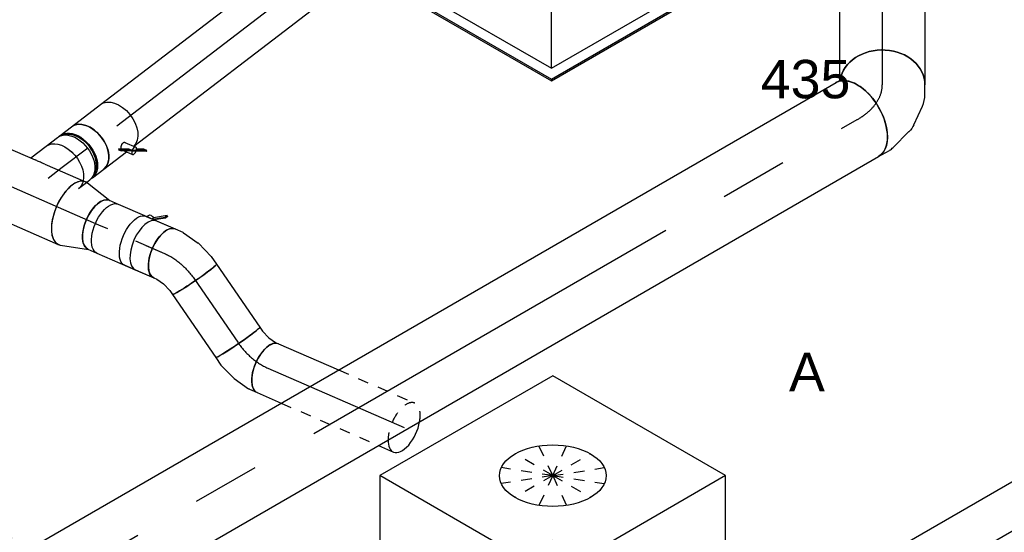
# Model space of a CAD drawing. Extents: x -138812 to 250702, y -18987 to 104055.
# Tile 31 of 193: x 20772 to 23080, y 26222 to 27423. Entities that reach past the tile are written whole.
import ezdxf
from ezdxf.enums import TextEntityAlignment as Align

# ---------------------------------------------------------------- set-up
doc = ezdxf.new("R2010")
doc.units = 0
doc.header["$LTSCALE"] = 50
doc.linetypes.add('CENTER2', pattern=[28.575, 19.05, -3.175, 3.175, -3.175])
doc.linetypes.add('STREEPJES', pattern=[0.1, 0.05, -0.05])
doc.layers.get('0').update_dxf_attribs({"linetype": 'CONTINUOUS'})
for name, color, linetype in [('WL570---_RETOUR', 112, 'CONTINUOUS'), ('WL570---_RETOUR_HL', 8, 'CONTINUOUS'), ('WL570---_RETOUR_RST', 2, 'CONTINUOUS'), ('WL570---_RETOUR_RST_HL', 1, 'CONTINUOUS'), ('WL570---_TOEVOER', 3, 'CONTINUOUS'), ('WL570---_TOEVOER_HL', 8, 'CONTINUOUS'), ('WM570---_RETOUR_PR', 1, 'CONTINUOUS'), ('WM570---_RETOUR_RST_PR', 1, 'CONTINUOUS'), ('WM570---_TOEVOER_PR', 1, 'CONTINUOUS')]:
    doc.layers.add(name, color=color, linetype=linetype)
doc.styles.add('BURO-018', font='ARIAL.TTF', dxfattribs={"height": 90})

# ---------------------------------------------------------------- blocks, each defined once
blk = doc.blocks.new('*U719')
at = {"color": 0, "ltscale": 10}
for p, q in [((-19.4, 66.2, -571.8), (-1.6, 72.7, -571.8)), ((-1.6, 72.7, -571.8), (5.1, 76.9, -571.8)), ((-51.7, 62.5, -571.8), (-40.6, 62.5, -571.8)), ((-40.7, 62.5, -571.8), (-19.4, 66.2, -571.8)), ((13.4, -54.9, -571.8), (52.7, -40.5, -571.8)), ((54.7, -39.5, -571.8), (71.4, -29.1, -571.8)), ((-51.7, -62.5, -571.8), (-29.9, -62.5, -571.8)), ((-29.9, -62.5, -571.8), (12.8, -55.1, -571.8)), ((12.8, -55.1, -571.8), (13.4, -54.9, -571.8))]:
    blk.add_line(p, q, dxfattribs=at)
for centre, major_axis, ratio in [((38.2, 23.9, -571.8), (33.1, -53), 0.491713), ((-51.7, 0, -571.8), (0, 62.5), 0.060555)]:
    blk.add_ellipse(centre, major_axis=major_axis, ratio=ratio, start_param=3.141593, end_param=6.283185, dxfattribs=at)
at = {"color": 0, "ltscale": 10, "extrusion": (2.87747e-17, -1.5435e-16, -1)}
blk.add_ellipse((26.1, 16.3, -571.8), major_axis=(27.6, -56.4), ratio=0.412042, start_param=6.240543, end_param=6.325827, dxfattribs=at)
at = {"layer": 'WL570---_RETOUR_HL', "linetype": 'CENTER2'}
blk.add_ellipse((-46, 81.7, -571.8), major_axis=(-124.9, -6.5), ratio=0.651832, start_param=1.490862, end_param=2.27626, dxfattribs=at)
at = {"layer": 'WM570---_RETOUR_PR', "color": 1, "style": 'BURO-018'}
blk.add_attdef('POSNR', text='', height=90, dxfattribs=at).set_placement((0, 0), align=Align.MIDDLE)
blk = doc.blocks.new('*U720')
at = {"color": 0, "ltscale": 10}
for p, q in [((0, 62.5, -597.3), (153.7, 62.5, -597.3)), ((0, -62.5, -597.3), (61.3, -62.5, -597.3)), ((310, -62.5, -597.3), (348.6, -62.5, -597.3))]:
    blk.add_line(p, q, dxfattribs=at)
at = {"color": 8, "linetype": 'STREEPJES', "ltscale": 10}
for p, q in [((153.7, 62.5, -597.3), (348.6, 62.5, -597.3)), ((61.3, -62.5, -597.3), (310, -62.5, -597.3))]:
    blk.add_line(p, q, dxfattribs=at)
at = {"color": 0, "ltscale": 10, "extrusion": (-8.77511e-17, 2.23295e-17, -1)}
blk.add_ellipse((0, 0, -597.3), major_axis=(0, -62.5), ratio=0.491713, start_param=0, end_param=3.141593, dxfattribs=at)
at = {"color": 8, "linetype": 'STREEPJES', "ltscale": 10}
for start_param, end_param in [(3.141593, 5.43812), (2.019244, 3.141593)]:
    blk.add_ellipse((348.6, 0, -597.3), major_axis=(0, -62.5), ratio=0.491713, start_param=start_param, end_param=end_param, dxfattribs=at)
at = {"color": 0, "ltscale": 10}
for start_param, end_param in [(0, 2.019244), (5.43812, 6.283185)]:
    blk.add_ellipse((348.6, 0, -597.3), major_axis=(0, -62.5), ratio=0.491713, start_param=start_param, end_param=end_param, dxfattribs=at)
at = {"layer": 'WL570---_RETOUR_HL', "linetype": 'CENTER2'}
blk.add_line((0, 0, -597.3), (348.6, 0, -597.3), dxfattribs=at)
at = {"layer": 'WM570---_RETOUR_PR', "color": 1, "style": 'BURO-018'}
blk.add_attdef('POSNR', text='', height=90, dxfattribs=at).set_placement((0, 0), align=Align.MIDDLE)
blk = doc.blocks.new('*U786')
at = {"color": 0, "ltscale": 10}
for p, q in [((0, 62.5, -536.8), (47.2, 62.5, -536.8)), ((0, -62.5, -536.8), (47.2, -62.5, -536.8))]:
    blk.add_line(p, q, dxfattribs=at)
blk.add_ellipse((47.2, 0, -536.8), major_axis=(0, -62.5), ratio=0.491713, start_param=3.141593, end_param=6.283185, dxfattribs=at)
at = {"layer": 'WL570---_RETOUR_HL', "linetype": 'CENTER2'}
blk.add_line((0, 0, -536.8), (47.2, 0, -536.8), dxfattribs=at)
at = {"layer": 'WM570---_RETOUR_PR', "color": 1, "style": 'BURO-018'}
blk.add_attdef('POSNR', text='', height=90, dxfattribs=at).set_placement((0, 0), align=Align.MIDDLE)
blk = doc.blocks.new('*U787')
at = {"color": 2, "ltscale": 10}
for p, q in [((38.9, 62.5, -509), (64.1, 78.4, -509)), ((67.1, 84, -509), (39.3, 66.3, -509)), ((65.6, 77.1, -509), (42.5, 62.5, -509)), ((64.1, 78.4, -509), (67.1, 84, -509)), ((65.6, 77.1, -509), (64.1, 78.4, -509)), ((68.6, 82.6, -509), (65.6, 77.1, -509)), ((67.1, 84, -509), (68.6, 82.6, -509)), ((-49.2, 62.5, -509), (23.9, 62.5, -509)), ((23.9, 62.5, -509), (26.3, 66.7, -509)), ((23.9, 62.5, -509), (49.2, 62.5, -509)), ((37.2, 62.5, -509), (39.3, 66.3, -509)), ((-49.2, -62.5, -509), (49.2, -62.5, -509))]:
    blk.add_line(p, q, dxfattribs=at)
at = {"color": 2, "ltscale": 10, "extrusion": (4.43313e-17, -1.01787e-16, -1)}
for centre, major_axis, ratio, end_param in [((34.5, 62.2, -509), (-8.23, 4.57), 0.651832, 1.801585), ((-49.2, 0, -509), (0, -62.5), 0.491713, 3.141593)]:
    blk.add_ellipse(centre, major_axis=major_axis, ratio=ratio, start_param=0, end_param=end_param, dxfattribs=at)
at = {"color": 2, "ltscale": 10}
blk.add_ellipse((49.2, 0, -509), major_axis=(0, -62.5), ratio=0.491713, start_param=3.141593, end_param=6.283185, dxfattribs=at)
at = {"layer": 'WL570---_RETOUR', "color": 1, "style": 'BURO-018'}
blk.add_attdef('I', text='', height=90, dxfattribs=at).set_placement((0, 0), align=Align.MIDDLE)
at = {"layer": 'WM570---_RETOUR_PR', "color": 1, "style": 'BURO-018'}
blk.add_attdef('POSNR', text='', height=90, dxfattribs=at).set_placement((0, 0), align=Align.MIDDLE)
blk = doc.blocks.new('*U788')
at = {"color": 0, "ltscale": 10}
for p, q in [((0, 62.5, -468.4), (22.8, 62.5, -468.4)), ((0, -62.5, -468.4), (22.8, -62.5, -468.4))]:
    blk.add_line(p, q, dxfattribs=at)
at = {"color": 0, "ltscale": 10, "extrusion": (-1.02443e-16, 1.59308e-17, -1)}
blk.add_ellipse((0, 0, -468.4), major_axis=(0, -62.5), ratio=0.491713, start_param=0, end_param=3.141593, dxfattribs=at)
at = {"layer": 'WL570---_RETOUR_HL', "linetype": 'CENTER2'}
blk.add_line((0, 0, -468.4), (22.8, 0, -468.4), dxfattribs=at)
at = {"layer": 'WM570---_RETOUR_PR', "color": 1, "style": 'BURO-018'}
blk.add_attdef('POSNR', text='', height=90, dxfattribs=at).set_placement((0, 0), align=Align.MIDDLE)
blk = doc.blocks.new('*U789')
at = {"color": 0, "ltscale": 10}
for p, q in [((0, 62.5, -521.6), (74.1, 62.5, -521.6)), ((0, -62.5, -521.6), (74.1, -62.5, -521.6))]:
    blk.add_line(p, q, dxfattribs=at)
at = {"color": 0, "ltscale": 10, "extrusion": (-1.03098e-16, 7.61928e-17, -1)}
blk.add_ellipse((0, 0, -521.6), major_axis=(0, -62.5), ratio=0.491713, start_param=0, end_param=3.141593, dxfattribs=at)
at = {"color": 0, "ltscale": 10}
blk.add_ellipse((74.1, 0, -521.6), major_axis=(0, -62.5), ratio=0.491713, start_param=3.141593, end_param=6.283185, dxfattribs=at)
at = {"layer": 'WL570---_RETOUR_HL', "linetype": 'CENTER2'}
blk.add_line((0, 0, -521.6), (74.1, 0, -521.6), dxfattribs=at)
at = {"layer": 'WM570---_RETOUR_PR', "color": 1, "style": 'BURO-018'}
blk.add_attdef('POSNR', text='', height=90, dxfattribs=at).set_placement((0, 0), align=Align.MIDDLE)
blk = doc.blocks.new('*U790')
at = {"color": 0, "ltscale": 10}
for p, q in [((5, 79.4, -429.9), (70, 62.5, -429.9)), ((5, -79.4, -429.9), (70, -62.5, -429.9))]:
    blk.add_line(p, q, dxfattribs=at)
for centre, major_axis, start_param, end_param in [((0, 0, -429.9), (0, -80), 3.014883, 6.409895), ((68.1, 0, -429.9), (0, -62.5), 3.141593, 6.283185)]:
    blk.add_ellipse(centre, major_axis=major_axis, ratio=0.491713, start_param=start_param, end_param=end_param, dxfattribs=at)
at = {"layer": 'WL570---_RETOUR_HL', "linetype": 'CENTER2'}
blk.add_line((0, 0, -429.9), (68.1, 0, -429.9), dxfattribs=at)
for centre in [(0, 0, -429.9), (68.1, 0, -429.9)]:
    blk.add_circle(centre, 0.075, dxfattribs=at)
at = {"layer": 'WM570---_RETOUR_PR', "color": 1, "style": 'BURO-018'}
blk.add_attdef('POSNR', text='', height=90, dxfattribs=at).set_placement((0, 0), align=Align.MIDDLE)
blk = doc.blocks.new('*U791')
at = {"color": 0, "ltscale": 10}
for p, q in [((-45.1, 62.5, -588.9), (-25.4, 62.5, -588.9)), ((-23.2, 62.3, -588.9), (17.8, 53.7, -588.9)), ((18.4, 53.5, -588.9), (17.8, 53.7, -588.9)), ((18.4, 53.5, -588.9), (58.5, 37.1, -588.9)), ((58.5, 37.1, -588.9), (77, 25.6, -588.9)), ((-45.1, -62.5, -588.9), (-37.2, -62.5, -588.9)), ((-37.2, -62.5, -588.9), (-18.7, -66.4, -588.9)), ((-18.7, -66.4, -588.9), (1.3, -74.5, -588.9)), ((1.3, -74.5, -588.9), (10.7, -80.4, -588.9))]:
    blk.add_line(p, q, dxfattribs=at)
at = {"color": 0, "ltscale": 10, "extrusion": (-7.30594e-17, 2.87281e-17, -1)}
for centre, major_axis, ratio, start_param, end_param in [((-45.1, 0, -588.9), (0, -62.5), 0.491713, 0, 3.141593), ((-30.8, 0, -588.9), (6.5, 62.4), 0.412042, 6.240543, 6.325827), ((43.8, -27.4, -588.9), (33.1, 53), 0.060555, 0, 3.141593)]:
    blk.add_ellipse(centre, major_axis=major_axis, ratio=ratio, start_param=start_param, end_param=end_param, dxfattribs=at)
at = {"layer": 'WL570---_RETOUR_HL', "linetype": 'CENTER2', "extrusion": (-7.30594e-17, 2.87281e-17, -1)}
blk.add_ellipse((-4.3, -93.6, -588.9), major_axis=(-109.3, 60.7), ratio=0.651832, start_param=0.865332, end_param=1.65073, dxfattribs=at)
at = {"layer": 'WM570---_RETOUR_PR', "color": 1, "style": 'BURO-018'}
blk.add_attdef('POSNR', text='', height=90, dxfattribs=at).set_placement((0, 0), align=Align.MIDDLE)
blk = doc.blocks.new('*U792')
at = {"color": 0, "ltscale": 10}
for p, q in [((0, 80, 37.2), (698.5, 80, 37.2)), ((723.4, 80, 37.2), (827.1, 80, 37.2)), ((0, -80, 37.2), (827.1, -80, 37.2))]:
    blk.add_line(p, q, dxfattribs=at)
at = {"color": 0, "ltscale": 10, "extrusion": (-2.93835e-17, -1.27973e-17, -1)}
blk.add_ellipse((0, 0, 37.2), major_axis=(0, -80), ratio=0.491713, start_param=0, end_param=3.141593, dxfattribs=at)
at = {"color": 0, "ltscale": 10}
for start_param, end_param in [(3.141593, 6.283185), (3.014883, 3.141593), (0, 0.126709)]:
    blk.add_ellipse((827.1, 0, 37.2), major_axis=(0, -80), ratio=0.491713, start_param=start_param, end_param=end_param, dxfattribs=at)
at = {"layer": 'WL570---_RETOUR_HL', "linetype": 'CENTER2'}
blk.add_line((0, 0, 37.2), (827.1, 0, 37.2), dxfattribs=at)
at = {"layer": 'WM570---_RETOUR_PR', "color": 1, "style": 'BURO-018'}
blk.add_attdef('POSNR', text='', height=90, dxfattribs=at).set_placement((0, 0), align=Align.MIDDLE)
blk = doc.blocks.new('*U793')
at = {"color": 0, "ltscale": 10}
for p, q in [((0, 62.5, -140.3), (778.8, 62.5, -140.3)), ((2.6, -62.5, -140.3), (778.8, -62.5, -140.3))]:
    blk.add_line(p, q, dxfattribs=at)
at = {"color": 0, "ltscale": 10, "extrusion": (-9.73651e-17, 4.61517e-18, -1)}
blk.add_ellipse((778.8, 0, -140.3), major_axis=(0, 62.5), ratio=0.651832, start_param=0, end_param=3.141593, dxfattribs=at)
at = {"layer": 'WL570---_RETOUR_HL', "linetype": 'CENTER2'}
blk.add_line((0, 0, -140.3), (778.8, 0, -140.3), dxfattribs=at)
at = {"layer": 'WM570---_RETOUR_PR', "color": 1, "style": 'BURO-018'}
blk.add_attdef('POSNR', text='', height=90, dxfattribs=at).set_placement((0, 0), align=Align.MIDDLE)
blk = doc.blocks.new('*U794')
at = {"color": 2, "ltscale": 10}
for p, q in [((-63.7, 59.4, -177.1), (-71.3, 59.4, -177.1)), ((-42.8, 62.5, -177.1), (42.8, 62.5, -177.1)), ((13.9, -46.1, -177.1), (12.2, -47.3, -177.1)), ((33.1, -61.4, -177.1), (13.9, -46.1, -177.1)), ((17.4, -52.5, -177.1), (13.9, -46.1, -177.1)), ((34.5, -42.7, -177.1), (47.8, -66.8, -177.1)), ((-63.7, -59.4, -177.1), (-71.3, -59.4, -177.1)), ((-42.8, -62.5, -177.1), (23.9, -62.5, -177.1)), ((12.2, -47.3, -177.1), (15.7, -53.7, -177.1)), ((15.7, -53.7, -177.1), (17.4, -52.5, -177.1)), ((35, -68.9, -177.1), (15.7, -53.7, -177.1)), ((36.6, -67.8, -177.1), (17.4, -52.5, -177.1)), ((21.6, -58.4, -177.1), (23.9, -62.5, -177.1)), ((23.9, -62.5, -177.1), (31.4, -75.9, -177.1)), ((33.1, -61.4, -177.1), (36.6, -67.8, -177.1)), ((35, -68.9, -177.1), (36.6, -67.8, -177.1)), ((61.8, -90.3, -177.1), (35, -68.9, -177.1)), ((63.5, -89.1, -177.1), (37.1, -68.1, -177.1)), ((60, -82.7, -177.1), (46.3, -71.9, -177.1)), ((63.5, -89.1, -177.1), (60, -82.7, -177.1)), ((61.8, -90.3, -177.1), (63.5, -89.1, -177.1))]:
    blk.add_line(p, q, dxfattribs=at)
for centre, major_axis, ratio, start_param, end_param in [((-76.4, 0, -177.1), (0, 59.4), 0.651832, 3.320238, 6.10454), ((-42.8, 0, -177.1), (0, 62.5), 0.651832, 3.141593, 6.283185), ((39.6, -71.4, -177.1), (-8.23, -4.57), 0.491713, 3.141593, 6.283185), ((39.6, -71.4, -177.1), (-8.23, -4.57), 0.491713, 0, 3.141593)]:
    blk.add_ellipse(centre, major_axis=major_axis, ratio=ratio, start_param=start_param, end_param=end_param, dxfattribs=at)
at = {"color": 2, "ltscale": 10, "extrusion": (-8.81638e-17, 6.74766e-17, -1)}
blk.add_ellipse((42.8, 0, -177.1), major_axis=(0, 62.5), ratio=0.651832, start_param=0, end_param=3.07826, dxfattribs=at)
at = {"color": 2, "ltscale": 10}
blk.add_spline([(18.1, -49.5, -177.1), (18.4, -49, -177.1), (18.7, -48.4, -177.1), (19.1, -47.8, -177.1), (19.6, -47.2, -177.1), (20.1, -46.5, -177.1), (20.8, -45.9, -177.1), (21.4, -45.3, -177.1), (22.1, -44.7, -177.1), (22.9, -44.1, -177.1), (23.6, -43.6, -177.1), (24.4, -43, -177.1), (25.3, -42.6, -177.1), (26.1, -42.1, -177.1), (26.9, -41.8, -177.1), (27.8, -41.5, -177.1), (28.6, -41.2, -177.1), (29.4, -41.1, -177.1), (30.2, -41, -177.1), (30.9, -40.9, -177.1), (31.6, -41, -177.1), (32.2, -41.1, -177.1), (32.8, -41.3, -177.1), (33.3, -41.6, -177.1), (33.8, -41.9, -177.1), (34.2, -42.3, -177.1), (34.5, -42.7, -177.1)], degree=3, dxfattribs=at)
at = {"layer": 'WL570---_RETOUR', "color": 1, "style": 'BURO-018'}
blk.add_attdef('I', text='', height=90, dxfattribs=at).set_placement((0, 0), align=Align.MIDDLE)
at = {"layer": 'WM570---_RETOUR_PR', "color": 1, "style": 'BURO-018'}
blk.add_attdef('POSNR', text='', height=90, dxfattribs=at).set_placement((0, 0), align=Align.MIDDLE)
blk = doc.blocks.new('*U795')
at = {"color": 0, "ltscale": 10}
for p, q in [((-37.4, 62.5, -246), (-3.8, 62.5, -246)), ((3.8, 62.5, -246), (37.4, 62.5, -246)), ((-13.7, -62.5, -246), (-3.8, -62.5, -246)), ((3.8, -62.5, -246), (37.4, -62.5, -246))]:
    blk.add_line(p, q, dxfattribs=at)
at = {"color": 8, "linetype": 'STREEPJES', "ltscale": 10}
blk.add_line((-37.4, -62.5, -246), (-13.7, -62.5, -246), dxfattribs=at)
at = {"color": 0, "ltscale": 10, "extrusion": (-2.78325e-17, -4.8602e-17, -1)}
for centre, major_axis, start_param, end_param in [((-37.4, 0, -246), (0, 62.5), 0, 2.639393), ((-3.8, 0, -246), (0, 62.5), 0, 3.141593), ((3.8, 0, -246), (0, 62.5), 0, 3.234802), ((3.8, 0, -246), (0, 62.5), 6.189976, 6.280044), ((3.8, 0, -246), (0, 59.4), 0.178645, 2.962948), ((37.4, 0, -246), (0, 62.5), 0, 3.141593)]:
    blk.add_ellipse(centre, major_axis=major_axis, ratio=0.651832, start_param=start_param, end_param=end_param, dxfattribs=at)
at = {"color": 8, "linetype": 'STREEPJES', "ltscale": 10, "extrusion": (-2.78325e-17, -4.8602e-17, -1)}
blk.add_ellipse((-37.4, 0, -246), major_axis=(0, 62.5), ratio=0.651832, start_param=2.639393, end_param=3.141593, dxfattribs=at)
at = {"layer": 'WL570---_RETOUR_HL', "linetype": 'CENTER2'}
blk.add_line((-37.4, 0, -246), (37.4, 0, -246), dxfattribs=at)
at = {"layer": 'WM570---_RETOUR_PR', "color": 1, "style": 'BURO-018'}
blk.add_attdef('POSNR', text='', height=90, dxfattribs=at).set_placement((0, 0), align=Align.MIDDLE)
blk = doc.blocks.new('*U796')
at = {"color": 0, "ltscale": 10}
blk.add_line((-3.9, 62.5, -313.9), (41.6, 62.5, -313.9), dxfattribs=at)
at = {"color": 0, "ltscale": 10, "extrusion": (-2.19266e-17, -5.31221e-17, -1)}
blk.add_ellipse((41.6, 0, -313.9), major_axis=(0, 62.5), ratio=0.651832, start_param=0, end_param=2.639393, dxfattribs=at)
at = {"color": 8, "linetype": 'STREEPJES', "ltscale": 10, "extrusion": (-2.19266e-17, -5.31221e-17, -1)}
blk.add_ellipse((41.6, 0, -313.9), major_axis=(0, 62.5), ratio=0.651832, start_param=2.639393, end_param=3.141593, dxfattribs=at)
at = {"color": 0, "ltscale": 10}
blk.add_spline([(13.8, 30.6, -313.9), (10.9, 35.7, -313.9), (8.2, 40.5, -313.9), (5.8, 44.9, -313.9), (3.6, 48.9, -313.9), (1.7, 52.4, -313.9)], degree=3, dxfattribs=at)
at = {"layer": 'WL570---_RETOUR_HL', "linetype": 'CENTER2'}
blk.add_line((0, 0, -313.9), (41.6, 0, -313.9), dxfattribs=at)
at = {"layer": 'WM570---_RETOUR_PR', "color": 1, "style": 'BURO-018'}
blk.add_attdef('POSNR', text='', height=90, dxfattribs=at).set_placement((0, 0), align=Align.MIDDLE)
blk = doc.blocks.new('*U797')
at = {"color": 0, "ltscale": 10}
for p, q in [((0, 62.5, -585.8), (178.9, 62.5, -585.8)), ((0, -62.5, -585.8), (178.9, -62.5, -585.8))]:
    blk.add_line(p, q, dxfattribs=at)
blk.add_ellipse((0, 0, -585.8), major_axis=(0, 62.5), ratio=0.060555, start_param=3.141593, end_param=6.283185, dxfattribs=at)
at = {"color": 0, "ltscale": 10, "extrusion": (4.57812e-17, -3.13938e-17, -1)}
blk.add_ellipse((178.9, 0, -585.8), major_axis=(0, 62.5), ratio=0.060555, start_param=0, end_param=3.141593, dxfattribs=at)
at = {"layer": 'WL570---_RETOUR_HL', "linetype": 'CENTER2'}
blk.add_line((0, 0, -585.8), (178.9, 0, -585.8), dxfattribs=at)
at = {"layer": 'WM570---_RETOUR_PR', "color": 1, "style": 'BURO-018'}
blk.add_attdef('POSNR', text='', height=90, dxfattribs=at).set_placement((0, 0), align=Align.MIDDLE)
blk = doc.blocks.new('*U968')
at = {"color": 0, "ltscale": 10}
for p, q in [((-276.4, 331.6, -1133.8), (-417.2, 87.7, -1133.8)), ((191.5, 331.6, -1133.8), (-276.4, 331.6, -1133.8)), ((-42.5, -73.5, -1133.8), (-276.4, 331.6, -1133.8)), ((425.4, -73.5, -1133.8), (191.5, 331.6, -1133.8)), ((-440.9, 77.8, -1133.8), (-438.9, 81.3, -1133.8)), ((-440.9, 77.8, -1133.8), (-198, -342.9, -1133.8)), ((-413.6, 81.3, -1133.8), (-438.9, 81.3, -1133.8)), ((-438.9, 81.3, -1133.8), (-196, -339.4, -1133.8)), ((-417.2, 87.7, -1133.8), (-183.3, -317.5, -1133.8)), ((-183.3, -317.5, -1133.8), (-42.5, -73.5, -1133.8)), ((425.4, -73.5, -1133.8), (-42.5, -73.5, -1133.8)), ((284.5, -317.5, -1133.8), (425.4, -73.5, -1133.8)), ((-183.3, -317.5, -1133.8), (284.5, -317.5, -1133.8)), ((289.9, -339.4, -1133.8), (277.2, -317.5, -1133.8)), ((-196, -339.4, -1133.8), (-198, -342.9, -1133.8)), ((-198, -342.9, -1133.8), (287.8, -342.9, -1133.8)), ((-196, -339.4, -1133.8), (289.9, -339.4, -1133.8)), ((287.8, -342.9, -1133.8), (289.9, -339.4, -1133.8))]:
    blk.add_line(p, q, dxfattribs=at)
at = {"color": 8, "linetype": 'STREEPJES', "ltscale": 10}
for q in [(23.5, 217.4, -1133.8), (-20.7, 205.6, -1133.8), (81.3, 205.6, -1133.8), (-39.4, 173.2, -1133.8), (137.4, 173.2, -1133.8), (-27.6, 129, -1133.8), (11.6, 84.9, -1133.8), (67.7, 52.5, -1133.8), (125.5, 40.7, -1133.8), (169.7, 52.5, -1133.8), (188.4, 84.9, -1133.8), (176.6, 129, -1133.8)]:
    blk.add_line((74.5, 129, -1133.8), q, dxfattribs=at)
at = {"color": 0, "ltscale": 10}
blk.add_ellipse((74.5, 129, -1133.8), major_axis=(108.3, -62.5), ratio=0.57735, dxfattribs=at)
at = {"layer": 'WL570---_RETOUR_RST_HL', "linetype": 'CENTER2'}
blk.add_circle((0, 0, -1133.8), 0.075, dxfattribs=at)
at = {"layer": 'WL570---_RETOUR_RST', "color": 1, "style": 'BURO-018'}
for tag in ['MC', 'Q']:
    blk.add_attdef(tag, text='', height=90, dxfattribs=at).set_placement((0, 0), align=Align.MIDDLE)
at = {"layer": 'WM570---_RETOUR_RST_PR', "color": 1, "style": 'BURO-018'}
blk.add_attdef('POSNR', text='', height=90, dxfattribs=at).set_placement((0, 0), align=Align.MIDDLE)
blk = doc.blocks.new('*U969')
at = {"color": 0, "ltscale": 10}
for p, q in [((-276.4, 331.6, 945.2), (-338.4, 224.2, 945.2)), ((191.5, 331.6, 945.2), (-276.4, 331.6, 945.2)), ((-42.5, -73.5, 945.2), (-276.4, 331.6, 945.2)), ((425.4, -73.5, 945.2), (191.5, 331.6, 945.2)), ((-405.9, 107.3, 945.2), (-417.2, 87.7, 945.2)), ((-440.9, 77.8, 945.2), (-438.9, 81.3, 945.2)), ((-440.9, 77.8, 945.2), (-198, -342.9, 945.2)), ((-413.6, 81.3, 945.2), (-438.9, 81.3, 945.2)), ((-438.9, 81.3, 945.2), (-196, -339.4, 945.2)), ((-417.2, 87.7, 945.2), (-183.3, -317.5, 945.2)), ((-183.3, -317.5, 945.2), (-42.5, -73.5, 945.2)), ((425.4, -73.5, 945.2), (-42.5, -73.5, 945.2)), ((284.5, -317.5, 945.2), (425.4, -73.5, 945.2)), ((-183.3, -317.5, 945.2), (284.5, -317.5, 945.2)), ((289.9, -339.4, 945.2), (277.2, -317.5, 945.2)), ((-196, -339.4, 945.2), (-198, -342.9, 945.2)), ((-198, -342.9, 945.2), (287.8, -342.9, 945.2)), ((-196, -339.4, 945.2), (289.9, -339.4, 945.2)), ((287.8, -342.9, 945.2), (289.9, -339.4, 945.2))]:
    blk.add_line(p, q, dxfattribs=at)
at = {"color": 8, "linetype": 'STREEPJES', "ltscale": 10}
for p, q in [((-338.4, 224.2, 945.2), (-405.9, 107.3, 945.2)), ((74.5, 129, 945.2), (23.5, 217.4, 945.2)), ((74.5, 129, 945.2), (-20.7, 205.6, 945.2)), ((74.5, 129, 945.2), (81.3, 205.6, 945.2)), ((74.5, 129, 945.2), (-39.4, 173.2, 945.2)), ((74.5, 129, 945.2), (137.4, 173.2, 945.2)), ((74.5, 129, 945.2), (-27.6, 129, 945.2)), ((74.5, 129, 945.2), (11.6, 84.9, 945.2)), ((74.5, 129, 945.2), (67.7, 52.5, 945.2)), ((74.5, 129, 945.2), (125.5, 40.7, 945.2)), ((74.5, 129, 945.2), (169.7, 52.5, 945.2)), ((74.5, 129, 945.2), (188.4, 84.9, 945.2)), ((74.5, 129, 945.2), (176.6, 129, 945.2))]:
    blk.add_line(p, q, dxfattribs=at)
at = {"color": 0, "ltscale": 10}
blk.add_ellipse((74.5, 129, 945.2), major_axis=(108.3, -62.5), ratio=0.57735, dxfattribs=at)
at = {"layer": 'WL570---_RETOUR_RST_HL', "linetype": 'CENTER2'}
blk.add_circle((0, 0, 945.2), 0.075, dxfattribs=at)
at = {"layer": 'WL570---_RETOUR_RST', "color": 1, "style": 'BURO-018'}
for tag in ['MC', 'Q']:
    blk.add_attdef(tag, text='', height=90, dxfattribs=at).set_placement((0, 0), align=Align.MIDDLE)
at = {"layer": 'WM570---_RETOUR_RST_PR', "color": 1, "style": 'BURO-018'}
blk.add_attdef('POSNR', text='', height=90, dxfattribs=at).set_placement((0, 0), align=Align.MIDDLE)
blk = doc.blocks.new('*U1048')
at = {"color": 0, "ltscale": 10}
for p, q in [((437.3, -52.8, -1302), (437.5, -52.7, -1302)), ((399, -75, -1302), (399.1, -74.9, -1302))]:
    blk.add_line(p, q, dxfattribs=at)
at = {"color": 0, "ltscale": 10, "extrusion": (7.43708e-18, -5.9805e-17, -1)}
for centre, major_axis, ratio, start_param, end_param in [((471, 155.3, -1302), (69.8, -75.2), 0.652617, 0.198901, 3.340494), ((402.8, 47.7, -1302), (69.2, -72.6), 0.313149, 6.256783, 9.398376), ((145.8, 0, -1302), (0, 100), 0.57735, 0.15594, 3.141593), ((204.2, 0, -1302), (0, 100), 0.57735, 0, 3.141593), ((262.5, 0, -1302), (0, 100), 0.57735, 0, 3.141593), ((329.4, 5.3, -1302), (-28.3, 96.2), 0.313149, 0.026402, 3.167995), ((87.5, 0, -1302), (0, 100), 0.57735, 0.911521, 3.141593), ((29.2, 0, -1302), (0, 100), 0.57735, 1.783204, 2.929185)]:
    blk.add_ellipse(centre, major_axis=major_axis, ratio=ratio, start_param=start_param, end_param=end_param, dxfattribs=at)
at = {"color": 0, "ltscale": 10}
for centre, major_axis, ratio, start_param, end_param in [((536, 216.2, -1302), (86.6, -50), 0.57735, 4.006073, 6.103843), ((512.3, 175.1, -1302), (43.3, -90.1), 0.716885, 4.257217, 6.283185), ((420.3, 67.4, -1302), (81.4, -58.7), 0.497511, 3.191932, 6.232846), ((512.3, 175.1, -1302), (43.3, -90.1), 0.716885, 0, 0.639723), ((303.5, 0, -1302), (10.1, -99.9), 0.497511, 0.050339, 3.091253), ((355.7, 15.5, -1302), (43.3, -90.4), 0.106869, 0.008217, 3.133375), ((380.7, 30, -1302), (-56.7, 82.8), 0.106869, 0.008212, 3.133375), ((420.3, 67.4, -1302), (81.4, -58.7), 0.497511, 6.232846, 6.333525), ((303.5, 0, -1302), (10.1, -99.9), 0.497511, 6.232846, 6.333525)]:
    blk.add_ellipse(centre, major_axis=major_axis, ratio=ratio, start_param=start_param, end_param=end_param, dxfattribs=at)
at = {"color": 8, "linetype": 'STREEPJES', "ltscale": 10, "extrusion": (7.43708e-18, -5.9805e-17, -1)}
for centre, start_param, end_param in [((0, 0, -1302), 0, 3.141593), ((29.2, 0, -1302), 0, 1.783204), ((87.5, 0, -1302), 0, 0.911521), ((145.8, 0, -1302), 0, 0.15594), ((29.2, 0, -1302), 2.929185, 3.141593)]:
    blk.add_ellipse(centre, major_axis=(0, 100), ratio=0.57735, start_param=start_param, end_param=end_param, dxfattribs=at)
at = {"layer": 'WM570---_TOEVOER_PR', "color": 1, "style": 'BURO-018'}
blk.add_attdef('POSNR', text='', height=90, dxfattribs=at).set_placement((0, 0), align=Align.MIDDLE)
blk = doc.blocks.new('*U1055')
at = {"color": 0, "ltscale": 10}
for p, q in [((0, 100, -2580.1), (1826.8, 100, -2580.1)), ((306.3, -100, -2580.1), (315, -100, -2580.1)), ((350.4, -100, -2580.1), (1826.8, -100, -2580.1))]:
    blk.add_line(p, q, dxfattribs=at)
at = {"color": 8, "linetype": 'STREEPJES', "ltscale": 10}
for p, q in [((0, -100, -2580.1), (306.3, -100, -2580.1)), ((315, -100, -2580.1), (350.4, -100, -2580.1))]:
    blk.add_line(p, q, dxfattribs=at)
at = {"color": 0, "ltscale": 10, "extrusion": (2.67592e-17, -7.95482e-17, -1)}
blk.add_ellipse((1826.8, 0, -2580.1), major_axis=(0, 100), ratio=0.57735, start_param=0, end_param=3.141593, dxfattribs=at)
at = {"layer": 'WL570---_TOEVOER_HL', "linetype": 'CENTER2'}
blk.add_line((0, 0, -2580.1), (1826.8, 0, -2580.1), dxfattribs=at)
at = {"layer": 'WM570---_TOEVOER_PR', "color": 1, "style": 'BURO-018'}
blk.add_attdef('POSNR', text='', height=90, dxfattribs=at).set_placement((0, 0), align=Align.MIDDLE)
blk = doc.blocks.new('*U1068')
at = {"color": 0, "ltscale": 10}
for p, q in [((5.2, 100, -2127.3), (2900, 100, -2127.3)), ((5.2, -100, -2127.3), (2900, -100, -2127.3))]:
    blk.add_line(p, q, dxfattribs=at)
at = {"color": 0, "ltscale": 10, "extrusion": (2.67592e-17, -7.95482e-17, -1)}
blk.add_ellipse((2900, 0, -2127.3), major_axis=(0, 100), ratio=0.57735, start_param=0, end_param=3.141593, dxfattribs=at)
at = {"layer": 'WL570---_TOEVOER_HL', "linetype": 'CENTER2'}
blk.add_line((0, 0, -2127.3), (2900, 0, -2127.3), dxfattribs=at)
at = {"layer": 'WM570---_TOEVOER_PR', "color": 1, "style": 'BURO-018'}
blk.add_attdef('POSNR', text='', height=90, dxfattribs=at).set_placement((0, 0), align=Align.MIDDLE)
blk = doc.blocks.new('*U1069')
at = {"color": 0, "ltscale": 10}
for p, q in [((0, 100, 574.9), (379.1, 100, 574.9)), ((0, -100, 574.9), (368.6, -100, 574.9))]:
    blk.add_line(p, q, dxfattribs=at)
at = {"color": 0, "ltscale": 10, "extrusion": (8.76277e-32, -4.49688e-17, -1)}
blk.add_ellipse((0, 0, 574.9), major_axis=(0, -100), ratio=0.816497, start_param=0, end_param=3.141593, dxfattribs=at)
at = {"color": 0, "ltscale": 10}
blk.add_ellipse((379.1, 0, 574.9), major_axis=(0, -100), ratio=0.816497, start_param=3.141593, end_param=6.141959, dxfattribs=at)
at = {"layer": 'WL570---_TOEVOER_HL', "linetype": 'CENTER2'}
blk.add_line((0, 0, 574.9), (379.1, 0, 574.9), dxfattribs=at)
at = {"layer": 'WM570---_TOEVOER_PR', "color": 1, "style": 'BURO-018'}
blk.add_attdef('POSNR', text='', height=90, dxfattribs=at).set_placement((0, 0), align=Align.MIDDLE)
blk = doc.blocks.new('*U1070')
at = {"color": 0, "ltscale": 10}
for p, q in [((-67.6, 100, -28.8), (-59.3, 100, -28.8)), ((-59.3, 100, -28.8), (-56.1, 100.9, -28.8)), ((99.1, -28.3, -28.8), (110.5, -8.6, -28.8)), ((41.1, -76.5, -28.8), (80, -49.2, -28.8)), ((-27.6, -98.6, -28.8), (23.1, -85, -28.8)), ((-67.6, -100, -28.8), (-38.5, -100, -28.8))]:
    blk.add_line(p, q, dxfattribs=at)
at = {"color": 0, "ltscale": 10, "extrusion": (2.67592e-17, -7.95482e-17, -1)}
for centre, major_axis, ratio, start_param, end_param in [((23.9, 41.4, -28.8), (-86.6, 50), 0.816497, 0.141226, 3.141593), ((-10.2, 9.6, -28.8), (42.6, -91.2), 0.750739, 6.150885, 6.415485)]:
    blk.add_ellipse(centre, major_axis=major_axis, ratio=ratio, start_param=start_param, end_param=end_param, dxfattribs=at)
at = {"color": 0, "ltscale": 10}
for centre, major_axis, ratio, start_param, end_param in [((-67.6, 0, -28.8), (0, 100), 0.57735, 3.141593, 6.283185), ((16.3, 28.2, -28.8), (-74.4, 68.1), 0.803023, 2.966153, 3.317032), ((-46.1, 0, -28.8), (13.1, -99.6), 0.646887, 6.198226, 6.368145)]:
    blk.add_ellipse(centre, major_axis=major_axis, ratio=ratio, start_param=start_param, end_param=end_param, dxfattribs=at)
at = {"layer": 'WL570---_TOEVOER_HL', "linetype": 'CENTER2'}
blk.add_ellipse((-149.2, 141.3, -28.8), major_axis=(173.1, -99.9), ratio=0.57735, start_param=5.497787, end_param=6.283185, dxfattribs=at)
at = {"layer": 'WM570---_TOEVOER_PR', "color": 1, "style": 'BURO-018'}
blk.add_attdef('POSNR', text='', height=90, dxfattribs=at).set_placement((0, 0), align=Align.MIDDLE)

msp = doc.modelspace()

# ---------------------------------------------------------------- block references
at = {"layer": 'WL570---_RETOUR'}
for name, p, rotation in [('*U793', (20999.10363, 27174.8176, 140.2565), 37.42883070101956), ('*U792', (20135.83831, 27300.2771, -37.17002), 336.4655487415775), ('*U794', (20965.10813, 27148.79897, 177.05241), 37.42883070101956), ('*U795', (20901.42303, 27100.05723, 245.98363), 37.42883070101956), ('*U796', (20838.67137, 27052.02991, 313.90452), 37.42883070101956), ('*U790', (20894.17577, 26970.00026, 429.91197), 336.4655487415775), ('*U788', (20956.605, 26942.81061, 468.36394), 336.4655487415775), ('*U787', (21022.6116, 26914.06292, 509.01931), 336.4655487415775), ('*U789', (21043.01203, 26905.17797, 521.58453), 336.4655487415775), ('*U786', (21067.67721, 26894.43561, 536.77652), 336.4655487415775), ('*U791', (21152.3375, 26857.56372, 588.92124), 336.4655487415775), ('*U797', (21181.57875, 26814.9216, 585.78452), 304.4398545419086), ('*U719', (21312.00305, 26624.72566, 571.79383), 304.4398545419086), ('*U720', (21353.35643, 26606.71512, 597.26457), 336.4655487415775)]:
    msp.add_blockref(name, p, dxfattribs=dict(at, rotation=rotation))
at = {"layer": 'WL570---_RETOUR_RST'}
ref = msp.add_blockref('*U969', (22018.12943, 27675.97955, -945.21457), dxfattribs=dict(at, rotation=30.00000000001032))
ref.add_attrib('Q', '435', dxfattribs={"color": 1, "height": 90, "style": 'BURO-018'}).set_placement((22613.85796, 27284.06119), align=Align.MIDDLE)
ref.add_attrib('MC', 'A', dxfattribs={"color": 1, "height": 90, "style": 'BURO-018'}).set_placement((22613.85796, 28067.89791), align=Align.MIDDLE)
ref = msp.add_blockref('*U968', (22021.31348, 26205.88468, 1133.81353), dxfattribs=dict(at, rotation=30.00000000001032))
ref.add_attrib('Q', '435', dxfattribs={"color": 1, "height": 90, "style": 'BURO-018'}).set_placement((22617.04201, 25813.96632), align=Align.MIDDLE)
ref.add_attrib('MC', 'A', dxfattribs={"color": 1, "height": 90, "style": 'BURO-018'}).set_placement((22617.04201, 26597.80304), align=Align.MIDDLE)
at = {"layer": 'WL570---_TOEVOER'}
for name, p, rotation in [('*U1069', (22793.71597, 27649.86684, -574.86584), 270), ('*U1070', (22793.71597, 27222.97812, 28.84598), 30.00000000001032), ('*U1068', (20223.70522, 25739.18172, 2127.25096), 30.00000000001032), ('*U1048', (20779.49404, 26077.75861, 1302.02077), 149.9999999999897), ('*U1055', (21647.85477, 25388.31871, 2580.14492), 30.00000000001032)]:
    msp.add_blockref(name, p, dxfattribs=dict(at, rotation=rotation))

doc.saveas('drawing.dxf')
